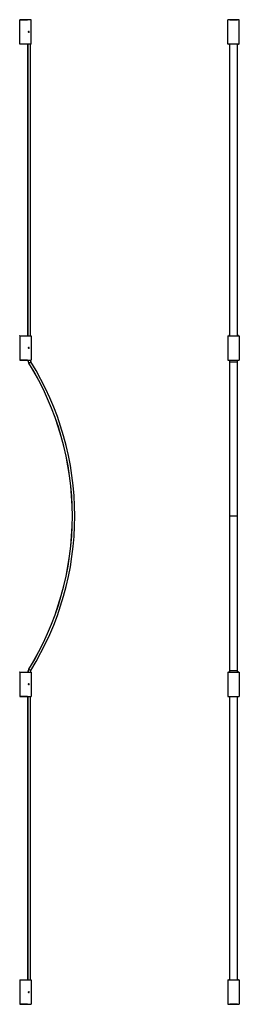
# Model space of a CAD drawing. Header units: millimetres. Extents: x 2800 to 3477, y 4153 to 7183.
import ezdxf

# ---------------------------------------------------------------- set-up
doc = ezdxf.new("R2010")
doc.units = ezdxf.units.MM
doc.header["$LTSCALE"] = 20

msp = doc.modelspace()

# ---------------------------------------------------------------- linework, layer by layer
at = {"color": 7, "linetype": 'Continuous', "lineweight": 25}
for p, q in [((2800.5, 7107.3), (2800.5, 7182.3)), ((2835.5, 7182.3), (2800.5, 7182.3)), ((2801, 7182.5), (2825, 7182.3)), ((2835.5, 7107.3), (2835.5, 7182.3)), ((3477, 7182.3), (3442, 7182.3)), ((3442, 7107.3), (3442, 7182.3)), ((3474.2, 7182.5), (3444.8, 7182.5)), ((3444.8, 7182.5), (3445, 7182.3)), ((3447.7, 7182.3), (3471.3, 7182.3)), ((3447.7, 7182.3), (3447.7, 7182.3)), ((3471.3, 7182.3), (3471.3, 7182.3)), ((3474, 7182.3), (3474.2, 7182.5)), ((3477, 7107.3), (3477, 7182.3)), ((2827.7, 7145.2), (2828.5, 7145.7)), ((2827.7, 7144.4), (2827.7, 7145.2)), ((2827.7, 7144.4), (2828.5, 7143.9)), ((2828.5, 7146), (2828.5, 7146.3)), ((2829.2, 7145.2), (2828.5, 7145.7)), ((2829.2, 7144.4), (2828.5, 7143.9)), ((2828.5, 7143.6), (2828.5, 7143.3)), ((2829.2, 7144.4), (2829.2, 7145.2)), ((2835.5, 7107.3), (2800.5, 7107.3)), ((2825, 7107.3), (2801, 7107.1)), ((2825.8, 7107.3), (2825.8, 6210.2)), ((2826, 6210.2), (2826, 7107.3)), ((2833.5, 6210.2), (2833.5, 7107.3)), ((3477, 7107.3), (3442, 7107.3)), ((3445, 7107.3), (3444.8, 7107.1)), ((3444.8, 7107.1), (3447.8, 7107.1)), ((3447.8, 7107.3), (3447.7, 7107.3)), ((3447.7, 7107.3), (3447.7, 7107.3)), ((3447.8, 6210.2), (3447.8, 7107.3)), ((3471.2, 6210.2), (3471.2, 7107.3)), ((3471.3, 7107.3), (3471.2, 7107.3)), ((3471.2, 7107.1), (3474.2, 7107.1)), ((3471.3, 7107.3), (3471.3, 7107.3)), ((3474.2, 7107.1), (3474, 7107.3)), ((2800.5, 6210.2), (2800.5, 6135.2)), ((2800.5, 6210.2), (2835.5, 6210.2)), ((2801, 6210.4), (2825, 6210.2)), ((2835.5, 6210.2), (2835.5, 6135.2)), ((3442, 6210.2), (3442, 6135.2)), ((3442, 6210.2), (3477, 6210.2)), ((3447.8, 6210.4), (3444.8, 6210.4)), ((3444.8, 6210.4), (3445, 6210.2)), ((3447.7, 6210.2), (3447.8, 6210.2)), ((3447.7, 6210.2), (3447.7, 6210.2)), ((3474.2, 6210.4), (3471.2, 6210.4)), ((3471.2, 6210.2), (3471.3, 6210.2)), ((3471.3, 6210.2), (3471.3, 6210.2)), ((3474, 6210.2), (3474.2, 6210.4)), ((3477, 6210.2), (3477, 6135.2)), ((2827.7, 6173.1), (2828.5, 6173.5)), ((2827.7, 6172.2), (2827.7, 6173.1)), ((2827.7, 6172.2), (2828.5, 6171.8)), ((2828.5, 6173.9), (2828.5, 6174.2)), ((2829.2, 6173.1), (2828.5, 6173.5)), ((2829.2, 6172.2), (2828.5, 6171.8)), ((2828.5, 6171.4), (2828.5, 6171.2)), ((2829.2, 6172.2), (2829.2, 6173.1)), ((2800.5, 6135.2), (2835.5, 6135.2)), ((2825, 6135.2), (2801, 6135)), ((2828.5, 6125.9), (2828.7, 6126)), ((2828.7, 6126), (2835, 6129.9)), ((3442, 6135.2), (3477, 6135.2)), ((3445, 6135.2), (3444.8, 6135)), ((3444.8, 6135), (3447.8, 6135)), ((3447.8, 6135.2), (3447.7, 6135.2)), ((3447.7, 6135.2), (3447.7, 6135.2)), ((3447.8, 6129.9), (3447.8, 6135.2)), ((3447.8, 6129.9), (3471.2, 6129.9)), ((3447.8, 5655.2), (3447.8, 6129.9)), ((3471.2, 6129.9), (3471.2, 6135.2)), ((3471.3, 6135.2), (3471.2, 6135.2)), ((3471.2, 6135), (3474.2, 6135)), ((3471.2, 5655.2), (3471.2, 6129.9)), ((3471.3, 6135.2), (3471.3, 6135.2)), ((3474.2, 6135), (3474, 6135.2)), ((2962.9, 5655.2), (2962.7, 5655.2)), ((3447.8, 5180.5), (3447.8, 5655.2)), ((3471.2, 5655.2), (3447.8, 5655.2)), ((3471.2, 5180.5), (3471.2, 5655.2)), ((2828.5, 5184.6), (2828.7, 5184.5)), ((2828.7, 5184.5), (2835, 5180.5)), ((2800.5, 5175.3), (2835.5, 5175.3)), ((2800.5, 5175.3), (2800.5, 5100.3)), ((2801, 5175.5), (2825, 5175.3)), ((2835.5, 5175.3), (2835.5, 5100.3)), ((3442, 5175.3), (3477, 5175.3)), ((3442, 5175.3), (3442, 5100.3)), ((3447.8, 5175.5), (3444.8, 5175.5)), ((3444.8, 5175.5), (3445, 5175.3)), ((3447.7, 5175.3), (3447.8, 5175.3)), ((3447.7, 5175.3), (3447.7, 5175.3)), ((3447.8, 5180.5), (3471.2, 5180.5)), ((3447.8, 5175.3), (3447.8, 5180.5)), ((3471.2, 5175.3), (3471.2, 5180.5)), ((3474.2, 5175.5), (3471.2, 5175.5)), ((3471.2, 5175.3), (3471.3, 5175.3)), ((3471.3, 5175.3), (3471.3, 5175.3)), ((3474, 5175.3), (3474.2, 5175.5)), ((3477, 5175.3), (3477, 5100.3)), ((2827.7, 5138.2), (2828.5, 5138.6)), ((2827.7, 5137.3), (2827.7, 5138.2)), ((2827.7, 5137.3), (2828.5, 5136.9)), ((2828.5, 5139), (2828.5, 5139.3)), ((2829.2, 5138.2), (2828.5, 5138.6)), ((2829.2, 5137.3), (2828.5, 5136.9)), ((2828.5, 5136.5), (2828.5, 5136.3)), ((2829.2, 5137.3), (2829.2, 5138.2)), ((2800.5, 5100.3), (2835.5, 5100.3)), ((2825, 5100.3), (2801, 5100.1)), ((2825.8, 5100.3), (2825.8, 4228.1)), ((2826, 4228.1), (2826, 5100.3)), ((2833.5, 4228.1), (2833.5, 5100.3)), ((3442, 5100.3), (3477, 5100.3)), ((3445, 5100.3), (3444.8, 5100.1)), ((3444.8, 5100.1), (3447.8, 5100.1)), ((3447.8, 5100.3), (3447.7, 5100.3)), ((3447.7, 5100.3), (3447.7, 5100.3)), ((3447.8, 4228.1), (3447.8, 5100.3)), ((3471.2, 4228.1), (3471.2, 5100.3)), ((3471.3, 5100.3), (3471.2, 5100.3)), ((3471.2, 5100.1), (3474.2, 5100.1)), ((3471.3, 5100.3), (3471.3, 5100.3)), ((3474.2, 5100.1), (3474, 5100.3)), ((2800.5, 4228.1), (2800.5, 4153.1)), ((2800.5, 4228.1), (2835.5, 4228.1)), ((2801, 4228.3), (2825, 4228.1)), ((2835.5, 4228.1), (2835.5, 4153.1)), ((3442, 4228.1), (3442, 4153.1)), ((3442, 4228.1), (3477, 4228.1)), ((3447.8, 4228.3), (3444.8, 4228.3)), ((3444.8, 4228.3), (3445, 4228.1)), ((3447.7, 4228.1), (3447.8, 4228.1)), ((3447.7, 4228.1), (3447.7, 4228.1)), ((3474.2, 4228.3), (3471.2, 4228.3)), ((3471.2, 4228.1), (3471.3, 4228.1)), ((3471.3, 4228.1), (3471.3, 4228.1)), ((3474, 4228.1), (3474.2, 4228.3)), ((3477, 4228.1), (3477, 4153.1)), ((2827.7, 4191.1), (2828.5, 4191.5)), ((2827.7, 4190.2), (2827.7, 4191.1)), ((2827.7, 4190.2), (2828.5, 4189.8)), ((2828.5, 4191.8), (2828.5, 4192.1)), ((2829.2, 4191.1), (2828.5, 4191.5)), ((2829.2, 4190.2), (2828.5, 4189.8)), ((2828.5, 4189.4), (2828.5, 4189.1)), ((2829.2, 4190.2), (2829.2, 4191.1)), ((2800.5, 4153.1), (2835.5, 4153.1)), ((2825, 4153.1), (2801, 4152.9)), ((3442, 4153.1), (3477, 4153.1)), ((3445, 4153.1), (3444.8, 4152.9)), ((3444.8, 4152.9), (3474.2, 4152.9)), ((3471.3, 4153.1), (3447.7, 4153.1)), ((3447.7, 4153.1), (3447.7, 4153.1)), ((3471.3, 4153.1), (3471.3, 4153.1)), ((3474.2, 4152.9), (3474, 4153.1))]:
    msp.add_line(p, q, dxfattribs=at)
for centre, radius, start, end in [((2801, 7182), 0.5, 89.5, 144.4686), ((2796.9, 7182.4), 4.08, 359.0012, 1.9417), ((3444.8, 7182), 0.5, 90.005, 144.4646), ((3474.2, 7182), 0.5, 35.5354, 89.995), ((2828.5, 7144.8), 1.65, 0, 180), ((2828.5, 7144.8), 1.65, 180, 0), ((2828.5, 7144.8), 1.5, 90, 270), ((2828.5, 7144.8), 1.22, 90, 270), ((2828.5, 7144.8), 1.5, 270, 90), ((2828.5, 7144.8), 1.22, 270, 90), ((2801, 7107.6), 0.5, 215.5314, 270.5), ((2796.2, 7107.2), 4.79, 358.2748, 0.7823), ((3444.8, 7107.6), 0.5, 215.5355, 269.9949), ((3474.2, 7107.6), 0.5, 270.005, 324.4646), ((2801, 6209.9), 0.5, 89.5, 144.4686), ((2796.9, 6210.2), 4.08, 359.0012, 1.9417), ((3444.8, 6209.9), 0.5, 90.005, 144.4646), ((3474.2, 6209.9), 0.5, 35.5355, 89.9949), ((2828.5, 6172.7), 1.65, 0, 180), ((2828.5, 6172.7), 1.65, 180, 0), ((2828.5, 6172.7), 1.5, 90, 270), ((2828.5, 6172.7), 1.22, 90, 270), ((2828.5, 6172.7), 1.5, 270, 90), ((2828.5, 6172.7), 1.22, 270, 90), ((2801, 6135.5), 0.5, 215.5314, 270.5), ((2796.9, 6135.1), 4.08, 358.0583, 0.9988), ((2843.5, 6135.2), 17.6, 180, 211.831), ((2843.5, 6135.2), 17.4, 180, 211.831), ((2070.3, 5655.2), 892.4, 0, 31.831), ((2070.3, 5655.2), 892.6, 0, 31.831), ((2843.5, 6135.2), 10, 180, 211.831), ((2070.3, 5655.2), 900, 0, 31.831), ((3444.8, 6135.5), 0.5, 215.5354, 269.995), ((3474.2, 6135.5), 0.5, 270.005, 324.4646), ((2070.3, 5655.2), 892.4, 328.169, 0), ((2070.3, 5655.2), 892.6, 328.169, 0), ((2070.3, 5655.2), 900, 328.169, 0), ((2843.5, 5175.3), 17.6, 148.169, 180), ((2843.5, 5175.3), 17.4, 148.169, 180), ((2801, 5175), 0.5, 89.5, 144.4686), ((2796.9, 5175.3), 4.08, 359.0012, 1.9417), ((2843.5, 5175.3), 10, 148.169, 180), ((3444.8, 5175), 0.5, 90.005, 144.4646), ((3474.2, 5175), 0.5, 35.5355, 89.9949), ((2828.5, 5137.8), 1.65, 0, 180), ((2828.5, 5137.8), 1.65, 180, 0), ((2828.5, 5137.8), 1.5, 90, 270), ((2828.5, 5137.8), 1.22, 90, 270), ((2828.5, 5137.8), 1.5, 270, 90), ((2828.5, 5137.8), 1.22, 270, 90), ((2801, 5100.6), 0.5, 215.5314, 270.5), ((2796.9, 5100.2), 4.08, 358.0583, 0.9988), ((3444.8, 5100.6), 0.5, 215.5354, 269.995), ((3474.2, 5100.6), 0.5, 270.005, 324.4646), ((2801, 4227.8), 0.5, 89.5, 144.4686), ((2796.9, 4228.2), 4.08, 359.0012, 1.9417), ((3444.8, 4227.8), 0.5, 90.005, 144.4646), ((3474.2, 4227.8), 0.5, 35.5355, 89.9949), ((2828.5, 4190.6), 1.65, 0, 180), ((2828.5, 4190.6), 1.65, 180, 0), ((2828.5, 4190.6), 1.5, 90, 270), ((2828.5, 4190.6), 1.22, 90, 270), ((2828.5, 4190.6), 1.5, 270, 90), ((2828.5, 4190.6), 1.22, 270, 90), ((2801, 4153.4), 0.5, 215.5314, 270.5), ((2796.9, 4153.1), 4.08, 358.0583, 0.9988), ((3444.8, 4153.4), 0.5, 215.5354, 269.995), ((3474.2, 4153.4), 0.5, 270.005, 324.4646)]:
    msp.add_arc(centre, radius, start, end, dxfattribs=at)

doc.saveas('drawing.dxf')
